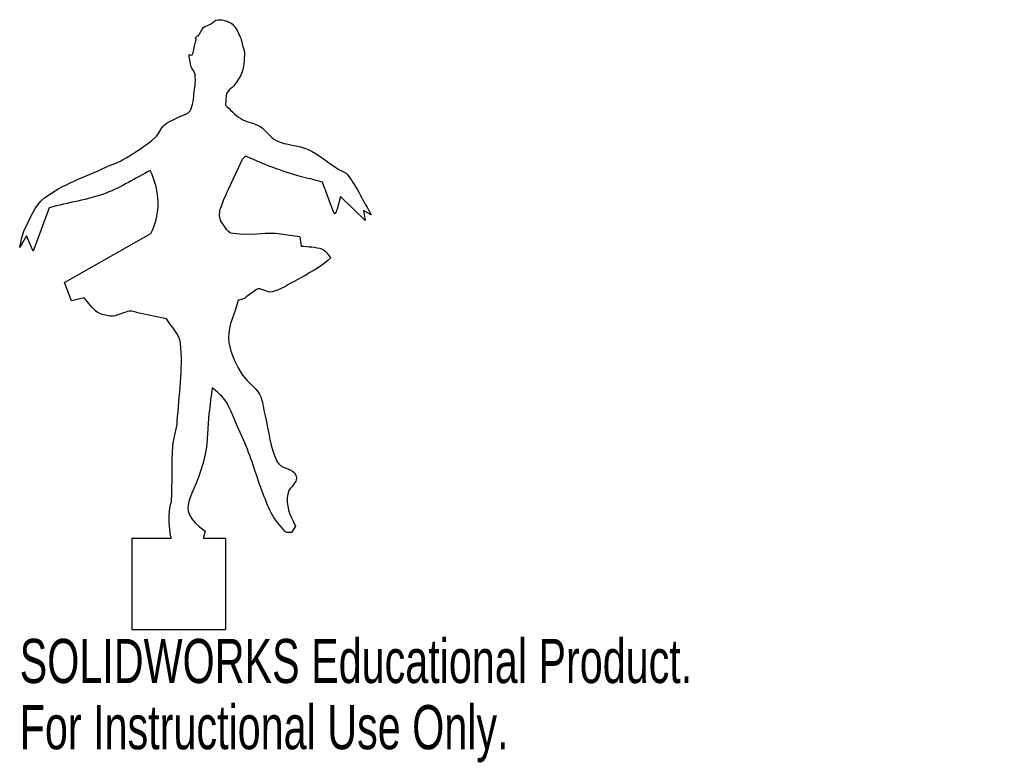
# Model space of a CAD drawing. Header units: millimetres. Extents: x 1064 to 1172, y -10042 to -9961.
import ezdxf

# ---------------------------------------------------------------- set-up
doc = ezdxf.new("R2010")
doc.units = ezdxf.units.MM
doc.styles.add('SLDTEXTSTYLE0', font='TXT', dxfattribs={"width": 0.7})

msp = doc.modelspace()

# ---------------------------------------------------------------- linework, layer by layer
at = {"color": 7, "linetype": 'Continuous', "lineweight": 25}
for p, q in [((1083.31, -9962.73), (1083.57, -9962.46)), ((1083.4, -9962.95), (1083.31, -9962.73)), ((1083.57, -9962.46), (1083.65, -9962.5)), ((1087.97, -9977.03), (1088.46, -9976)), ((1088.46, -9976), (1088.8, -9975.68)), ((1087.17, -9978.74), (1087.97, -9977.03)), ((1092.84, -9977.3), (1094.62, -9977.83)), ((1094.62, -9977.83), (1095.77, -9978.14)), ((1086.78, -9979.58), (1086.95, -9979.22)), ((1086.95, -9979.22), (1087.17, -9978.74)), ((1098.48, -9981.91), (1097.23, -9978.55)), ((1086.08, -9981.34), (1086.43, -9980.42)), ((1086.43, -9980.42), (1086.66, -9979.87)), ((1086.66, -9979.87), (1086.78, -9979.58)), ((1099.21, -9980.12), (1098.84, -9981.49)), ((1101.91, -9982.75), (1099.21, -9980.12)), ((1067.29, -9981.34), (1065.54, -9986.1)), ((1102.56, -9982.1), (1101.73, -9981.65)), ((1101.73, -9981.65), (1101.91, -9982.75)), ((1086.75, -9983.75), (1086.06, -9982.75)), ((1086.92, -9983.93), (1086.75, -9983.75)), ((1064.78, -9984.43), (1064.05, -9985.68)), ((1065.54, -9986.1), (1064.78, -9984.43)), ((1068.97, -9989.53), (1078.43, -9984.16)), ((1087.11, -9984.07), (1086.92, -9983.93)), ((1087.2, -9984.11), (1087.11, -9984.07)), ((1087.43, -9984.17), (1087.2, -9984.11)), ((1088.12, -9984.25), (1087.43, -9984.17)), ((1088.94, -9984.27), (1088.12, -9984.25)), ((1090.04, -9984.23), (1088.94, -9984.27)), ((1090.51, -9984.2), (1090.04, -9984.23)), ((1090.96, -9984.17), (1090.51, -9984.2)), ((1091.59, -9984.16), (1090.96, -9984.17)), ((1092.09, -9984.17), (1091.59, -9984.16)), ((1094.75, -9984.54), (1092.09, -9984.17)), ((1094.75, -9984.54), (1094.9, -9985.53)), ((1069.73, -9991.52), (1068.97, -9989.53)), ((1071.11, -9991.21), (1069.73, -9991.52)), ((1084.37, -10016.76), (1084.18, -10017.41)), ((1094.25, -10016.22), (1093.83, -10016.91)), ((1076.35, -10017.55), (1076.35, -10027.55)), ((1076.35, -10017.55), (1080.63, -10017.55)), ((1080.6, -10017.37), (1080.63, -10017.55)), ((1084.18, -10017.41), (1084.18, -10017.55)), ((1084.18, -10017.55), (1086.59, -10017.55)), ((1086.59, -10017.55), (1086.59, -10027.55)), ((1076.35, -10027.55), (1086.59, -10027.55))]:
    msp.add_line(p, q, dxfattribs=at)
for points, knots in [([(1083.65, -9962.5), (1083.76, -9962.26), (1084, -9961.8), (1084.18, -9961.59), (1084.3, -9961.46), (1084.78, -9961.34), (1084.95, -9961.24), (1085.23, -9961.08), (1085.46, -9960.75), (1085.78, -9960.75), (1086.32, -9960.74), (1086.9, -9960.87), (1087.31, -9961.21), (1087.78, -9961.59), (1088, -9962.22), (1088.26, -9962.77), (1088.38, -9963.02), (1088.39, -9963.3), (1088.45, -9963.57), (1088.53, -9963.87), (1088.7, -9964.17), (1088.68, -9964.48), (1088.59, -9966.35), (1088.49, -9966.73), (1087.46, -9968.03), (1087.26, -9968.28), (1086.9, -9968.42), (1086.78, -9968.72), (1086.6, -9969.14), (1086.65, -9969.63), (1086.59, -9970.09)], [0, 0, 0, 0, 1, 1, 1, 2, 2, 2, 3, 3, 3, 4, 4, 4, 5, 5, 5, 6, 6, 6, 7, 7, 7, 8, 8, 8, 9, 9, 9, 10, 10, 10, 10]), ([(1064.05, -9985.68), (1064.22, -9985.06), (1064.27, -9984.39), (1064.56, -9983.81), (1065.18, -9982.57), (1065.66, -9981.12), (1066.76, -9980.27), (1068.75, -9978.73), (1071.24, -9977.99), (1073.5, -9976.89), (1074.09, -9976.6), (1074.75, -9976.44), (1075.32, -9976.1), (1076.56, -9975.36), (1077.79, -9974.58), (1078.9, -9973.65), (1079.34, -9973.28), (1079.47, -9972.63), (1079.91, -9972.26), (1080.43, -9971.83), (1081.1, -9971.64), (1081.69, -9971.32), (1082.04, -9971.13), (1082.52, -9971.08), (1082.71, -9970.74), (1083.06, -9970.11), (1083.08, -9969.34), (1083.18, -9968.63), (1083.27, -9968.01), (1083.35, -9967.38), (1083.27, -9966.76), (1083.22, -9966.41), (1082.86, -9966.16), (1082.8, -9965.82), (1082.36, -9963.56), (1082.77, -9965.22), (1083.04, -9964.36), (1083.19, -9963.9), (1083.19, -9963.39), (1083.4, -9962.95)], [0, 0, 0, 0, 1, 1, 1, 2, 2, 2, 3, 3, 3, 4, 4, 4, 5, 5, 5, 6, 6, 6, 7, 7, 7, 8, 8, 8, 9, 9, 9, 10, 10, 10, 11, 11, 11, 12, 12, 12, 13, 13, 13, 13]), ([(1086.59, -9970.09), (1087.14, -9970.58), (1087.63, -9971.18), (1088.26, -9971.58), (1088.9, -9971.97), (1089.72, -9972.02), (1090.36, -9972.42), (1091.03, -9972.83), (1091.44, -9973.63), (1092.15, -9973.98), (1093.25, -9974.51), (1094.56, -9974.46), (1095.66, -9974.97), (1096.84, -9975.52), (1097.84, -9976.4), (1098.94, -9977.1), (1099.3, -9977.34), (1099.79, -9977.44), (1100.04, -9977.79), (1101.02, -9979.14), (1101.72, -9980.66), (1102.56, -9982.1)], [0, 0, 0, 0, 1, 1, 1, 2, 2, 2, 3, 3, 3, 4, 4, 4, 5, 5, 5, 6, 6, 6, 7, 7, 7, 7]), ([(1092.84, -9977.3), (1092.64, -9977.23), (1092.44, -9977.17), (1092.24, -9977.1), (1091.07, -9976.69), (1089.94, -9976.17), (1088.8, -9975.68)], [0.8791336, 0.8791336, 0.8791336, 0.8791336, 1, 1, 1, 1.7974368, 1.7974368, 1.7974368, 1.7974368]), ([(1078.35, -9977.26), (1076.74, -9978.08), (1075.2, -9979.09), (1073.51, -9979.74), (1071.51, -9980.5), (1069.35, -9980.75), (1067.29, -9981.34)], [0, 0, 0, 0, 1, 1, 1, 2, 2, 2, 2]), ([(1094.9, -9985.53), (1095.66, -9985.64), (1096.47, -9985.59), (1097.19, -9985.87), (1097.6, -9986.04), (1097.82, -9986.51), (1098.14, -9986.83)], [0, 0, 0, 0, 1, 1, 1, 2, 2, 2, 2]), ([(1098.14, -9986.83), (1097.43, -9987.6), (1095.41, -9988.72), (1094.44, -9989.23), (1093.54, -9989.7), (1092.69, -9990.33), (1091.7, -9990.56), (1091.13, -9990.7), (1090.46, -9989.98), (1089.98, -9990.3), (1088.2, -9991.49), (1089.16, -9991.15), (1088, -9991.48)], [0, 0, 0, 0, 1, 1, 1, 2, 2, 2, 3, 3, 3, 4, 4, 4, 4]), ([(1080.14, -9993.5), (1079.19, -9993.33), (1078.26, -9993.13), (1077.32, -9992.93), (1076.89, -9992.83), (1076.46, -9992.64), (1076.02, -9992.66), (1075.73, -9992.67), (1074.6, -9993.31), (1073.97, -9993.2), (1073.5, -9993.11), (1072.98, -9993.08), (1072.59, -9992.81), (1071.99, -9992.4), (1071.6, -9991.75), (1071.11, -9991.21)], [0, 0, 0, 0, 1, 1, 1, 2, 2, 2, 3, 3, 3, 4, 4, 4, 5, 5, 5, 5]), ([(1088, -9991.48), (1087.64, -9992.85), (1086.89, -9994.18), (1086.93, -9995.6), (1086.97, -9996.91), (1087.59, -9998.18), (1088.23, -9999.33), (1088.74, -10000.27), (1089.8, -10000.84), (1090.32, -10001.77), (1090.72, -10002.48), (1090.73, -10003.35), (1090.93, -10004.14), (1091.37, -10005.82), (1091.48, -10007.63), (1092.27, -10009.17), (1092.61, -10009.83), (1093.62, -10009.85), (1094.14, -10010.39), (1094.93, -10011.23), (1093.57, -10011.95), (1093.45, -10012.53), (1093.13, -10014.11), (1093.68, -10014.91), (1094.25, -10016.22)], [0, 0, 0, 0, 1, 1, 1, 2, 2, 2, 3, 3, 3, 4, 4, 4, 5, 5, 5, 6, 6, 6, 7, 7, 7, 8, 8, 8, 8]), ([(1080.6, -10017.37), (1080.46, -10016.34), (1080.34, -10015.28), (1080.49, -10014.24), (1080.52, -10013.98), (1080.66, -10013.74), (1080.68, -10013.48), (1080.78, -10011.46), (1080.71, -10009.44), (1080.83, -10007.42), (1080.88, -10006.51), (1081.27, -10005.65), (1081.32, -10004.75), (1081.49, -10001.89), (1081.97, -9999.02), (1081.67, -9996.17), (1081.56, -9995.15), (1080.65, -9994.39), (1080.14, -9993.5)], [0, 0, 0, 0, 1, 1, 1, 2, 2, 2, 3, 3, 3, 4, 4, 4, 5, 5, 5, 6, 6, 6, 6]), ([(1085.14, -10001.05), (1085.02, -10001.99), (1084.89, -10002.93), (1084.79, -10003.87), (1084.64, -10005.36), (1084.69, -10006.87), (1084.37, -10008.33), (1083.23, -10013.6), (1080.73, -10014.06), (1084.37, -10016.76)], [0, 0, 0, 0, 1, 1, 1, 2, 2, 2, 3, 3, 3, 3]), ([(1093.83, -10016.91), (1093.61, -10016.88), (1093.34, -10016.99), (1093.18, -10016.83), (1091.73, -10015.4), (1091.29, -10014.19), (1090.59, -10012.33), (1089.89, -10010.49), (1089.39, -10008.56), (1088.57, -10006.77), (1086.4, -10002.02), (1087.08, -10002.69), (1085.14, -10001.05)], [0, 0, 0, 0, 1, 1, 1, 2, 2, 2, 3, 3, 3, 4, 4, 4, 4])]:
    msp.add_open_spline(points, degree=3, knots=knots, dxfattribs=at)
for points in [[(1078.43, -9984.16), (1079.51, -9981.91), (1079.48, -9979.61), (1078.35, -9977.26)], [(1097.23, -9978.55), (1096.75, -9978.41), (1096.26, -9978.27), (1095.77, -9978.14)], [(1086.06, -9982.75), (1085.91, -9982.25), (1085.92, -9981.78), (1086.08, -9981.34)], [(1098.48, -9981.91), (1098.59, -9982.1), (1098.71, -9981.96), (1098.84, -9981.49)]]:
    msp.add_open_spline(points, degree=3, dxfattribs=at)

# ---------------------------------------------------------------- texts
at = {"color": 7, "linetype": 'Continuous', "char_height": 4.8336, "attachment_point": 1, "style": 'SLDTEXTSTYLE0'}
for s, insert in [('SOLIDWORKS Educational Product.', (1064.05, -10028.57)), ('For Instructional Use Only.', (1064.05, -10035.82))]:
    msp.add_mtext(s, dxfattribs=dict(at, insert=insert))

doc.saveas('drawing.dxf')
